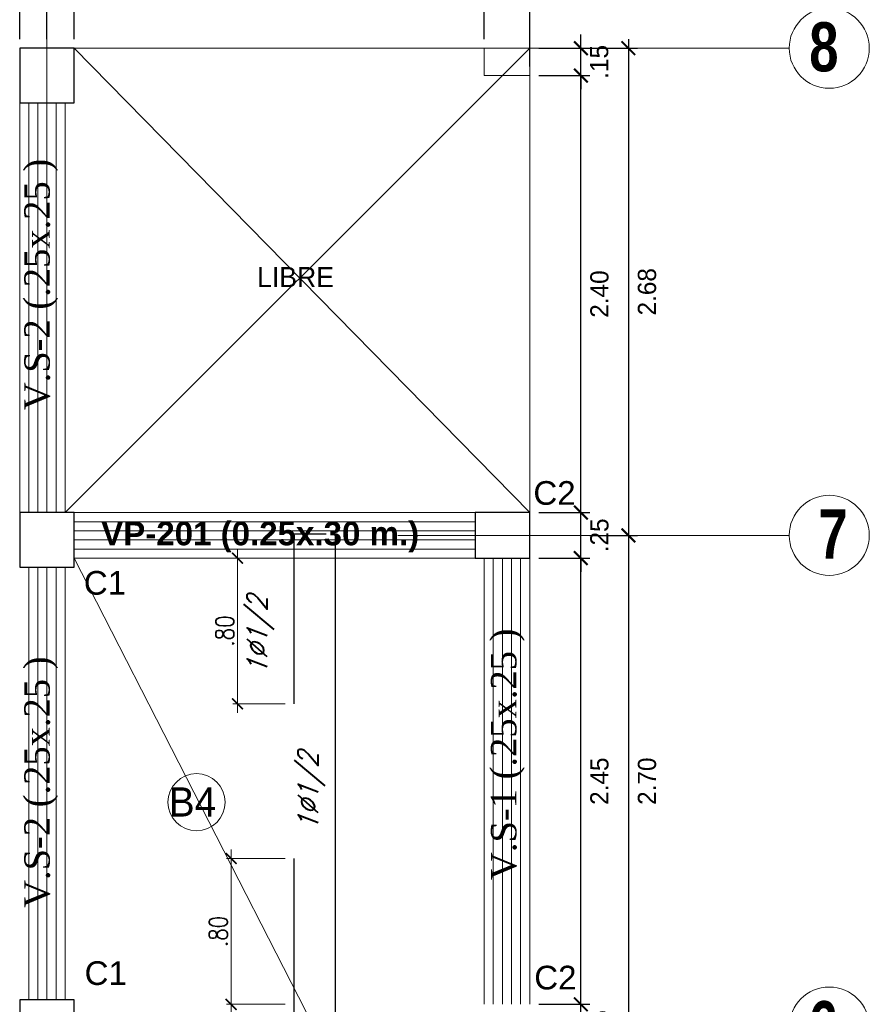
# Model space of a CAD drawing. Header units: metres. Extents: x -11 to 490, y -19 to 215.
# Tile 54 of 73: x 106.19 to 110.86, y 15.1 to 20.5. Entities that reach past the tile are written whole.
import ezdxf
from ezdxf.enums import TextEntityAlignment as Align

# ---------------------------------------------------------------- set-up
doc = ezdxf.new("R2010")
doc.units = ezdxf.units.M
for name, color, linetype, lineweight in [('COLUMNAS', 5, 'Continuous', 80), ('COTAS', 9, 'Continuous', 13), ('EJES', 251, 'Continuous', 20), ('LAYER2', 1, 'Continuous', 20)]:
    doc.layers.add(name, color=color, linetype=linetype, lineweight=lineweight)
doc.layers.add('FIERRO', color=5, linetype='Continuous')
doc.layers.add('VIGAS', color=2, linetype='Continuous')
doc.layers.add('PLUMA 0.8', color=7, linetype='Continuous', lineweight=80, true_color=0x2e2e2e)
doc.layers.add('VIGAS DE CIMENTACION', color=6, linetype='Continuous', lineweight=30, true_color=0xff00ff)
doc.styles.add('ARIAL', font='arial.ttf', dxfattribs={"width": 0.95})
doc.styles.add('ARIALNEG', font='arialbd.ttf')
doc.styles.add('DUTCHBI', font='dutchbi.ttf')
doc.styles.add('joe1', font='impact.ttf')
doc.styles.add('STYLE5', font='romans.shx', dxfattribs={"width": 0.8})
doc.styles.add('TEXTOCENT', font='GOTHIC.TTF')
doc.styles.add('ZOILA', font='arial.ttf', dxfattribs={"oblique": 0.01})
doc.dimstyles.new('PLANTA50', dxfattribs={"dimscale": 0.5, "dimtxt": 0.2, "dimasz": 0.15, "dimexe": 0.1, "dimexo": 0.1, "dimgap": 0.1, "dimtad": 2, "dimzin": 7, "dimdsep": 46, "dimtxsty": 'TEXTOCENT', "dimblk": 'ARCHTICK', "dimcen": 0.2, "dimdle": 0.1, "dimclrd": 8, "dimclre": 8, "dimclrt": 256, "dimaunit": 1, "dimadec": 0, "dimazin": 0, "dimtfac": 1, "dimtix": 1, "dimtmove": 2, "dimatfit": 3, "dimldrblk": 'ARCHTICK', "dimfxl": 1, "dimtolj": 1, "dimtzin": 0, "dimarcsym": 0})

# ---------------------------------------------------------------- blocks, each defined once
blk = doc.blocks.new('_ARCHTICK')
at = {"color": 0, "linetype": 'ByBlock', "const_width": 0.15}
blk.add_lwpolyline([(-0.5, -0.5), (0.5, 0.5)], dxfattribs=at)
blk = doc.blocks.new('*D605')
at = {"layer": 'COTAS', "color": 8, "lineweight": -2, "transparency": 16777216}
for p, q in [((108.7441, 20.3953), (108.7441, 20.7286)), ((108.9941, 20.2453), (108.9941, 20.7286)), ((108.7441, 20.6786), (108.6691, 20.6786)), ((108.9941, 20.6786), (108.7441, 20.6786)), ((108.9941, 20.6786), (109.0691, 20.6786))]:
    blk.add_line(p, q, dxfattribs=at)
at = {"layer": 'Defpoints', "color": 0, "lineweight": 5, "transparency": 16777216}
for p in [(108.7441, 20.6786), (108.7441, 20.3453), (108.9941, 20.1953)]:
    blk.add_point(p, dxfattribs=at)
at = {"layer": 'COTAS', "color": 8, "lineweight": -2, "transparency": 16777216, "xscale": 0.075, "yscale": 0.075, "zscale": 0.075}
blk.add_blockref('_ARCHTICK', (108.7441, 20.6786), dxfattribs=at)
at = {"layer": 'COTAS', "color": 8, "lineweight": -2, "transparency": 16777216, "xscale": 0.075, "yscale": 0.075, "zscale": 0.075, "rotation": 180}
blk.add_blockref('_ARCHTICK', (108.9941, 20.6786), dxfattribs=at)
at = {"layer": 'COTAS', "transparency": 16777216, "insert": (108.8691, 20.7811), "char_height": 0.1, "attachment_point": 5, "style": 'TEXTOCENT'}
blk.add_mtext('\\A1;.25', dxfattribs=at)
blk = doc.blocks.new('*D606')
at = {"layer": 'COTAS', "color": 8, "lineweight": -2, "transparency": 16777216}
for p, q in [((106.3434, 20.3952), (106.3434, 21.0485)), ((108.9941, 20.3953), (108.9941, 21.0485)), ((109.0441, 20.9985), (106.2934, 20.9985))]:
    blk.add_line(p, q, dxfattribs=at)
at = {"layer": 'Defpoints', "color": 0, "lineweight": 5, "transparency": 16777216}
for p in [(106.3434, 20.9985), (106.3434, 20.3452), (108.9941, 20.3453)]:
    blk.add_point(p, dxfattribs=at)
at = {"layer": 'COTAS', "color": 8, "lineweight": -2, "transparency": 16777216, "xscale": 0.075, "yscale": 0.075, "zscale": 0.075, "rotation": 180}
blk.add_blockref('_ARCHTICK', (106.3434, 20.9985), dxfattribs=at)
at = {"layer": 'COTAS', "color": 8, "lineweight": -2, "transparency": 16777216, "xscale": 0.075, "yscale": 0.075, "zscale": 0.075}
blk.add_blockref('_ARCHTICK', (108.9941, 20.9985), dxfattribs=at)
at = {"layer": 'COTAS', "transparency": 16777216, "insert": (107.6688, 21.1011), "char_height": 0.1, "attachment_point": 5, "style": 'TEXTOCENT'}
blk.add_mtext('\\A1;2.65', dxfattribs=at)
blk = doc.blocks.new('*D549')
at = {"layer": 'COTAS', "color": 8, "lineweight": -2, "transparency": 16777216}
for p, q in [((106.1941, 20.3953), (106.1941, 20.7286)), ((106.4934, 20.3952), (106.4934, 20.7286)), ((106.5434, 20.6786), (106.1441, 20.6786))]:
    blk.add_line(p, q, dxfattribs=at)
at = {"layer": 'Defpoints', "color": 0, "lineweight": 5, "transparency": 16777216}
for p in [(106.1941, 20.6786), (106.1941, 20.3453), (106.4934, 20.3452)]:
    blk.add_point(p, dxfattribs=at)
at = {"layer": 'COTAS', "color": 8, "lineweight": -2, "transparency": 16777216, "xscale": 0.075, "yscale": 0.075, "zscale": 0.075, "rotation": 180}
blk.add_blockref('_ARCHTICK', (106.1941, 20.6786), dxfattribs=at)
at = {"layer": 'COTAS', "color": 8, "lineweight": -2, "transparency": 16777216, "xscale": 0.075, "yscale": 0.075, "zscale": 0.075}
blk.add_blockref('_ARCHTICK', (106.4934, 20.6786), dxfattribs=at)
at = {"layer": 'COTAS', "transparency": 16777216, "insert": (106.3438, 20.7811), "char_height": 0.1, "attachment_point": 5, "style": 'TEXTOCENT'}
blk.add_mtext('\\A1;.30', dxfattribs=at)
blk = doc.blocks.new('*D550')
at = {"layer": 'COTAS', "color": 8, "lineweight": -2, "transparency": 16777216}
for p, q in [((102.9941, 20.3953), (102.9941, 21.0485)), ((106.3434, 20.3952), (106.3434, 21.0485)), ((106.3934, 20.9985), (102.9441, 20.9985))]:
    blk.add_line(p, q, dxfattribs=at)
at = {"layer": 'Defpoints', "color": 0, "lineweight": 5, "transparency": 16777216}
for p in [(102.9941, 20.9985), (102.9941, 20.3453), (106.3434, 20.3452)]:
    blk.add_point(p, dxfattribs=at)
at = {"layer": 'COTAS', "color": 8, "lineweight": -2, "transparency": 16777216, "xscale": 0.075, "yscale": 0.075, "zscale": 0.075, "rotation": 180}
blk.add_blockref('_ARCHTICK', (102.9941, 20.9985), dxfattribs=at)
at = {"layer": 'COTAS', "color": 8, "lineweight": -2, "transparency": 16777216, "xscale": 0.075, "yscale": 0.075, "zscale": 0.075}
blk.add_blockref('_ARCHTICK', (106.3434, 20.9985), dxfattribs=at)
at = {"layer": 'COTAS', "transparency": 16777216, "insert": (104.6688, 21.1011), "char_height": 0.1, "attachment_point": 5, "style": 'TEXTOCENT'}
blk.add_mtext('\\A1;3.35', dxfattribs=at)
blk = doc.blocks.new('*D552')
at = {"layer": 'COTAS', "color": 8, "lineweight": -2, "transparency": 16777216}
for p, q in [((103.2941, 20.3953), (103.2941, 20.7286)), ((106.1941, 20.3953), (106.1941, 20.7286)), ((103.2441, 20.6786), (106.2441, 20.6786))]:
    blk.add_line(p, q, dxfattribs=at)
at = {"layer": 'Defpoints', "color": 0, "lineweight": 5, "transparency": 16777216}
for p in [(106.1941, 20.6786), (103.2941, 20.3453), (106.1941, 20.3453)]:
    blk.add_point(p, dxfattribs=at)
at = {"layer": 'COTAS', "color": 8, "lineweight": -2, "transparency": 16777216, "xscale": 0.075, "yscale": 0.075, "zscale": 0.075, "rotation": 180}
blk.add_blockref('_ARCHTICK', (103.2941, 20.6786), dxfattribs=at)
at = {"layer": 'COTAS', "color": 8, "lineweight": -2, "transparency": 16777216, "xscale": 0.075, "yscale": 0.075, "zscale": 0.075}
blk.add_blockref('_ARCHTICK', (106.1941, 20.6786), dxfattribs=at)
at = {"layer": 'COTAS', "transparency": 16777216, "insert": (104.7441, 20.7811), "char_height": 0.1, "attachment_point": 5, "style": 'TEXTOCENT'}
blk.add_mtext('\\A1;2.90', dxfattribs=at)
blk = doc.blocks.new('*D553')
at = {"layer": 'COTAS', "color": 8, "lineweight": -2, "transparency": 16777216}
for p, q in [((106.4934, 20.3953), (106.4934, 20.7286)), ((108.7441, 20.3953), (108.7441, 20.7286)), ((108.7941, 20.6786), (106.4434, 20.6786))]:
    blk.add_line(p, q, dxfattribs=at)
at = {"layer": 'Defpoints', "color": 0, "lineweight": 5, "transparency": 16777216}
for p in [(106.4934, 20.6786), (106.4934, 20.3453), (108.7441, 20.3453)]:
    blk.add_point(p, dxfattribs=at)
at = {"layer": 'COTAS', "color": 8, "lineweight": -2, "transparency": 16777216, "xscale": 0.075, "yscale": 0.075, "zscale": 0.075, "rotation": 180}
blk.add_blockref('_ARCHTICK', (106.4934, 20.6786), dxfattribs=at)
at = {"layer": 'COTAS', "color": 8, "lineweight": -2, "transparency": 16777216, "xscale": 0.075, "yscale": 0.075, "zscale": 0.075}
blk.add_blockref('_ARCHTICK', (108.7441, 20.6786), dxfattribs=at)
at = {"layer": 'COTAS', "transparency": 16777216, "insert": (107.6188, 20.7811), "char_height": 0.1, "attachment_point": 5, "style": 'TEXTOCENT'}
blk.add_mtext('\\A1;2.25', dxfattribs=at)
blk = doc.blocks.new('*D572')
at = {"layer": 'COTAS', "color": 8, "lineweight": -2, "transparency": 16777216}
for p, q in [((109.2749, 15.0953), (109.2749, 15.1703)), ((109.0441, 15.0953), (109.3249, 15.0953)), ((109.2749, 14.8453), (109.2749, 15.0953)), ((109.0441, 14.8453), (109.3249, 14.8453)), ((109.2749, 14.8453), (109.2749, 14.7703))]:
    blk.add_line(p, q, dxfattribs=at)
at = {"layer": 'Defpoints', "color": 0, "lineweight": 5, "transparency": 16777216}
for p in [(108.9941, 15.0953), (109.2749, 15.0953), (108.9941, 14.8453)]:
    blk.add_point(p, dxfattribs=at)
at = {"layer": 'COTAS', "color": 8, "lineweight": -2, "transparency": 16777216, "xscale": 0.075, "yscale": 0.075, "zscale": 0.075}
for p, rotation in [((109.2749, 15.0953), 270), ((109.2749, 14.8453), 90)]:
    blk.add_blockref('_ARCHTICK', p, dxfattribs=dict(at, rotation=rotation))
at = {"layer": 'COTAS', "transparency": 16777216, "insert": (109.3774, 14.9703), "char_height": 0.1, "attachment_point": 5, "rotation": 90, "style": 'TEXTOCENT'}
blk.add_mtext('\\A1;.25', dxfattribs=at)
blk = doc.blocks.new('*D573')
at = {"layer": 'COTAS', "color": 8, "lineweight": -2, "transparency": 16777216}
for p, q in [((109.2749, 15.0453), (109.2749, 17.5953)), ((109.0441, 17.5453), (109.3249, 17.5453)), ((109.0441, 15.0953), (109.3249, 15.0953))]:
    blk.add_line(p, q, dxfattribs=at)
at = {"layer": 'Defpoints', "color": 0, "lineweight": 5, "transparency": 16777216}
for p in [(108.9941, 17.5453), (109.2749, 17.5453), (108.9941, 15.0953)]:
    blk.add_point(p, dxfattribs=at)
at = {"layer": 'COTAS', "color": 8, "lineweight": -2, "transparency": 16777216, "xscale": 0.075, "yscale": 0.075, "zscale": 0.075}
for p, rotation in [((109.2749, 17.5453), 90), ((109.2749, 15.0953), 270)]:
    blk.add_blockref('_ARCHTICK', p, dxfattribs=dict(at, rotation=rotation))
at = {"layer": 'COTAS', "transparency": 16777216, "insert": (109.3774, 16.3203), "char_height": 0.1, "attachment_point": 5, "rotation": 90, "style": 'TEXTOCENT'}
blk.add_mtext('\\A1;2.45', dxfattribs=at)
blk = doc.blocks.new('*D574')
at = {"layer": 'COTAS', "color": 8, "lineweight": -2, "transparency": 16777216}
for p, q in [((109.2749, 17.7953), (109.2749, 17.8703)), ((109.0441, 17.7953), (109.3249, 17.7953)), ((109.2749, 17.5453), (109.2749, 17.7953)), ((109.0441, 17.5453), (109.3249, 17.5453)), ((109.2749, 17.5453), (109.2749, 17.4703))]:
    blk.add_line(p, q, dxfattribs=at)
at = {"layer": 'Defpoints', "color": 0, "lineweight": 5, "transparency": 16777216}
for p in [(108.9941, 17.7953), (109.2749, 17.7953), (108.9941, 17.5453)]:
    blk.add_point(p, dxfattribs=at)
at = {"layer": 'COTAS', "color": 8, "lineweight": -2, "transparency": 16777216, "xscale": 0.075, "yscale": 0.075, "zscale": 0.075}
for p, rotation in [((109.2749, 17.7953), 270), ((109.2749, 17.5453), 90)]:
    blk.add_blockref('_ARCHTICK', p, dxfattribs=dict(at, rotation=rotation))
at = {"layer": 'COTAS', "transparency": 16777216, "insert": (109.3774, 17.6703), "char_height": 0.1, "attachment_point": 5, "rotation": 90, "style": 'TEXTOCENT'}
blk.add_mtext('\\A1;.25', dxfattribs=at)
blk = doc.blocks.new('*D575')
at = {"layer": 'COTAS', "color": 8, "lineweight": -2, "transparency": 16777216}
for p, q in [((109.2749, 17.7453), (109.2749, 20.2453)), ((109.0441, 20.1953), (109.3249, 20.1953)), ((109.0441, 17.7953), (109.3249, 17.7953))]:
    blk.add_line(p, q, dxfattribs=at)
at = {"layer": 'Defpoints', "color": 0, "lineweight": 5, "transparency": 16777216}
for p in [(108.9941, 20.1953), (109.2749, 20.1953), (108.9941, 17.7953)]:
    blk.add_point(p, dxfattribs=at)
at = {"layer": 'COTAS', "color": 8, "lineweight": -2, "transparency": 16777216, "xscale": 0.075, "yscale": 0.075, "zscale": 0.075}
for p, rotation in [((109.2749, 20.1953), 90), ((109.2749, 17.7953), 270)]:
    blk.add_blockref('_ARCHTICK', p, dxfattribs=dict(at, rotation=rotation))
at = {"layer": 'COTAS', "transparency": 16777216, "insert": (109.3774, 18.9953), "char_height": 0.1, "attachment_point": 5, "rotation": 90, "style": 'TEXTOCENT'}
blk.add_mtext('\\A1;2.40', dxfattribs=at)
blk = doc.blocks.new('*D576')
at = {"layer": 'COTAS', "color": 8, "lineweight": -2, "transparency": 16777216}
for p, q in [((109.2749, 20.3453), (109.2749, 20.4203)), ((109.0441, 20.3453), (109.3249, 20.3453)), ((109.2749, 20.1953), (109.2749, 20.3453)), ((109.0441, 20.1953), (109.3249, 20.1953)), ((109.2749, 20.1953), (109.2749, 20.1203))]:
    blk.add_line(p, q, dxfattribs=at)
at = {"layer": 'Defpoints', "color": 0, "lineweight": 5, "transparency": 16777216}
for p in [(108.9941, 20.3453), (109.2749, 20.3453), (108.9941, 20.1953)]:
    blk.add_point(p, dxfattribs=at)
at = {"layer": 'COTAS', "color": 8, "lineweight": -2, "transparency": 16777216, "xscale": 0.075, "yscale": 0.075, "zscale": 0.075}
for p, rotation in [((109.2749, 20.3453), 270), ((109.2749, 20.1953), 90)]:
    blk.add_blockref('_ARCHTICK', p, dxfattribs=dict(at, rotation=rotation))
at = {"layer": 'COTAS', "transparency": 16777216, "insert": (109.3761, 20.2703), "char_height": 0.1, "attachment_point": 5, "rotation": 90, "style": 'TEXTOCENT'}
blk.add_mtext('\\A1;.15', dxfattribs=at)
blk = doc.blocks.new('*D580')
at = {"layer": 'COTAS', "color": 8, "lineweight": -2, "transparency": 16777216}
for p, q in [((109.5362, 17.7203), (109.5362, 14.9203)), ((109.3249, 17.6703), (109.5862, 17.6703)), ((109.3249, 14.9703), (109.5862, 14.9703))]:
    blk.add_line(p, q, dxfattribs=at)
at = {"layer": 'Defpoints', "color": 0, "lineweight": 5, "transparency": 16777216}
for p in [(109.2749, 17.6703), (109.2749, 14.9703), (109.5362, 14.9703)]:
    blk.add_point(p, dxfattribs=at)
at = {"layer": 'COTAS', "color": 8, "lineweight": -2, "transparency": 16777216, "xscale": 0.075, "yscale": 0.075, "zscale": 0.075}
for p, rotation in [((109.5362, 17.6703), 90), ((109.5362, 14.9703), 270)]:
    blk.add_blockref('_ARCHTICK', p, dxfattribs=dict(at, rotation=rotation))
at = {"layer": 'COTAS', "transparency": 16777216, "insert": (109.6387, 16.3203), "char_height": 0.1, "attachment_point": 5, "rotation": 90, "style": 'TEXTOCENT'}
blk.add_mtext('\\A1;2.70', dxfattribs=at)
blk = doc.blocks.new('*D581')
at = {"layer": 'COTAS', "color": 8, "lineweight": -2, "transparency": 16777216}
for p, q in [((109.5362, 20.3953), (109.5362, 17.6203)), ((109.3249, 20.3453), (109.5862, 20.3453)), ((109.3249, 17.6703), (109.5862, 17.6703))]:
    blk.add_line(p, q, dxfattribs=at)
at = {"layer": 'Defpoints', "color": 0, "lineweight": 5, "transparency": 16777216}
for p in [(109.2749, 20.3453), (109.2749, 17.6703), (109.5362, 17.6703)]:
    blk.add_point(p, dxfattribs=at)
at = {"layer": 'COTAS', "color": 8, "lineweight": -2, "transparency": 16777216, "xscale": 0.075, "yscale": 0.075, "zscale": 0.075}
for p, rotation in [((109.5362, 20.3453), 90), ((109.5362, 17.6703), 270)]:
    blk.add_blockref('_ARCHTICK', p, dxfattribs=dict(at, rotation=rotation))
at = {"layer": 'COTAS', "transparency": 16777216, "insert": (109.6387, 19.0078), "char_height": 0.1, "attachment_point": 5, "rotation": 90, "style": 'TEXTOCENT'}
blk.add_mtext('\\A1;2.68', dxfattribs=at)
blk = doc.blocks.new('*D749')
at = {"layer": 'Defpoints', "color": 0, "lineweight": 5, "transparency": 16777216}
for p in [(107.6762, 15.8953), (107.3545, 15.0953), (107.6762, 15.0953)]:
    blk.add_point(p, dxfattribs=at)
at = {"layer": 'FIERRO', "color": 152, "linetype": 'Continuous', "lineweight": 5, "transparency": 16777216}
for p, q in [((107.3545, 15.9453), (107.3545, 15.0453)), ((107.6512, 15.8953), (107.3295, 15.8953)), ((107.6512, 15.0953), (107.3295, 15.0953))]:
    blk.add_line(p, q, dxfattribs=at)
at = {"layer": 'FIERRO', "color": 152, "lineweight": 5, "transparency": 16777216, "xscale": 0.06, "yscale": 0.06, "zscale": 0.06}
for p, rotation in [((107.3545, 15.8953), 90), ((107.3545, 15.0953), 270)]:
    blk.add_blockref('_ARCHTICK', p, dxfattribs=dict(at, rotation=rotation))
at = {"layer": 'FIERRO', "color": 2, "transparency": 16777216, "insert": (107.2845, 15.4953), "char_height": 0.1, "attachment_point": 5, "rotation": 90, "style": 'STYLE5'}
blk.add_mtext('\\A1;.80', dxfattribs=at)
blk = doc.blocks.new('*D750')
at = {"layer": 'Defpoints', "color": 0, "lineweight": 5, "transparency": 16777216}
for p in [(107.3898, 17.5453), (107.6762, 17.5453), (107.6762, 16.7453)]:
    blk.add_point(p, dxfattribs=at)
at = {"layer": 'FIERRO', "color": 152, "linetype": 'Continuous', "lineweight": 5, "transparency": 16777216}
for p, q in [((107.3898, 16.6953), (107.3898, 17.5953)), ((107.6512, 17.5453), (107.3648, 17.5453)), ((107.6512, 16.7453), (107.3648, 16.7453))]:
    blk.add_line(p, q, dxfattribs=at)
at = {"layer": 'FIERRO', "color": 152, "lineweight": 5, "transparency": 16777216, "xscale": 0.06, "yscale": 0.06, "zscale": 0.06}
for p, rotation in [((107.3898, 17.5453), 90), ((107.3898, 16.7453), 270)]:
    blk.add_blockref('_ARCHTICK', p, dxfattribs=dict(at, rotation=rotation))
at = {"layer": 'FIERRO', "color": 2, "transparency": 16777216, "insert": (107.3198, 17.1453), "char_height": 0.1, "attachment_point": 5, "rotation": 90, "style": 'STYLE5'}
blk.add_mtext('\\A1;.80', dxfattribs=at)

msp = doc.modelspace()

# ---------------------------------------------------------------- linework, layer by layer
at = {"layer": 'COLUMNAS', "color": 160, "linetype": 'Continuous', "lineweight": 30}
for points in [[(106.4934, 20.3452), (106.1934, 20.3452), (106.1934, 20.0452), (106.4934, 20.0452)], [(106.4934, 17.7952), (106.1934, 17.7952), (106.1934, 17.4952), (106.4934, 17.4952)], [(108.9941, 17.7953), (108.6941, 17.7953), (108.6941, 17.5453), (108.9941, 17.5453)], [(106.4934, 15.1202), (106.1934, 15.1202), (106.1934, 14.8202), (106.4934, 14.8202)]]:
    msp.add_lwpolyline(points, close=True, dxfattribs=at)
at = {"layer": 'COLUMNAS', "color": 251, "linetype": 'Continuous', "lineweight": 5}
msp.add_lwpolyline([(108.9941, 20.3453), (108.7441, 20.3453), (108.7441, 20.1953), (108.9941, 20.1953)], close=True, dxfattribs=at)
at = {"layer": 'EJES', "color": 152, "linetype": 'Continuous', "lineweight": 5}
for p, q in [((106.3434, 19.2015), (106.3434, 21.3515)), ((108.2691, 20.3453), (110.4191, 20.3453)), ((108.2691, 17.6703), (110.4191, 17.6703))]:
    msp.add_line(p, q, dxfattribs=at)
for centre in [(110.6391, 20.3453), (110.6391, 17.6703), (110.6391, 14.9703)]:
    msp.add_circle(centre, 0.22, dxfattribs=at)
at = {"layer": 'FIERRO', "color": 181}
msp.add_line((107.9255, 17.6808), (107.9255, 13.0127), dxfattribs=at)
for points in [[(107.7007, 16.7453), (107.7007, 17.6782), (107.8766, 17.6782)], [(107.8824, 13.0127), (107.7007, 13.0127), (107.7007, 15.8953)]]:
    msp.add_lwpolyline(points, dxfattribs=at)
at = {"layer": 'VIGAS', "color": 1, "linetype": 'Continuous', "lineweight": 5}
for p, q in [((108.9941, 19.2015), (108.9941, 21.3515)), ((106.4434, 20.3453), (108.6941, 20.3453)), ((106.2434, 17.7953), (106.2434, 20.0452)), ((106.2934, 17.7953), (106.2934, 20.0452)), ((106.4934, 17.7453), (108.6934, 17.7453)), ((106.4934, 17.6953), (108.6934, 17.6953)), ((108.6941, 17.6453), (106.4934, 17.6453)), ((106.4934, 17.5953), (108.6934, 17.5953)), ((108.7941, 17.5453), (108.7941, 15.0953)), ((108.8441, 17.5453), (108.8441, 15.0953)), ((106.2434, 17.4952), (106.2434, 15.1202)), ((106.2934, 17.4952), (106.2934, 15.1202))]:
    msp.add_line(p, q, dxfattribs=at)
at = {"layer": 'VIGAS', "color": 253, "linetype": 'Continuous', "lineweight": 9}
for p, q in [((106.1934, 17.7953), (106.1934, 20.0953)), ((108.6941, 17.7953), (106.4434, 17.7953)), ((106.4934, 17.5453), (108.6934, 17.5453)), ((108.7441, 17.5453), (108.7441, 15.0953))]:
    msp.add_line(p, q, dxfattribs=at)
at = {"layer": 'VIGAS', "color": 40, "linetype": 'Continuous', "lineweight": 5}
msp.add_line((108.7441, 13.1453), (106.4934, 17.5453), dxfattribs=at)
at = {"layer": 'VIGAS', "color": 1, "linetype": 'Continuous', "lineweight": 5}
for points in [[(108.9941, 17.7953), (108.9941, 20.0953)], [(106.3434, 17.7953), (106.3434, 20.0452)], [(106.3934, 17.7953), (106.3934, 20.0452)], [(108.8941, 17.5453), (108.8941, 15.0953)], [(108.9441, 17.5453), (108.9441, 15.0953)], [(106.3434, 17.4952), (106.3434, 15.1202)], [(106.3934, 17.4952), (106.3934, 15.1202)]]:
    msp.add_lwpolyline(points, dxfattribs=at)
at = {"layer": 'VIGAS', "color": 253, "linetype": 'Continuous', "lineweight": 9}
for points in [[(106.4434, 17.7953), (106.4434, 20.0452)], [(108.9941, 17.5453), (108.9941, 15.0953)], [(106.4434, 17.4952), (106.4434, 15.1202)]]:
    msp.add_lwpolyline(points, dxfattribs=at)
at = {"layer": 'VIGAS', "color": 3, "linetype": 'Continuous', "lineweight": 5}
msp.add_circle((107.1646, 16.2051), 0.1568, dxfattribs=at)
at = {"layer": 'VIGAS DE CIMENTACION', "color": 1, "linetype": 'Continuous', "lineweight": 5}
for p, q in [((108.9941, 20.3453), (106.4434, 17.7953)), ((106.4934, 20.3452), (108.9941, 17.7953))]:
    msp.add_line(p, q, dxfattribs=at)

# ---------------------------------------------------------------- texts
at = {"layer": 'EJES', "color": 132, "linetype": 'Continuous', "lineweight": 5, "style": 'joe1'}
for s, p in [('8', (110.5291, 20.2182)), ('7', (110.5787, 17.5432)), ('6', (110.5257, 14.8432))]:
    msp.add_text(s, height=0.2695, rotation=0.0007, dxfattribs=at).set_placement(p)
at = {"layer": 'EJES', "color": 7, "style": 'ARIAL', "width": 0.95}
msp.add_text('LIBRE', height=0.11, rotation=0.0007, dxfattribs=at).set_placement((107.4974, 19.0334))
at = {"layer": 'EJES', "color": 7, "style": 'ARIALNEG'}
msp.add_text('VP-201 (0.25x.30 m.)', height=0.13, rotation=0.0007, dxfattribs=at).set_placement((107.514, 17.6806), align=Align.MIDDLE_CENTER)
at = {"layer": 'EJES', "color": 4, "style": 'ARIAL', "width": 0.95}
msp.add_text('B4', height=0.16, rotation=0.0007, dxfattribs=at).set_placement((107.0124, 16.1263))
at = {"layer": 'LAYER2', "color": 7, "linetype": 'Continuous', "style": 'DUTCHBI'}
for s, p in [('  V.S-2 (.25x.25 )', (106.3586, 18.2518)), ('  V.S-1 (.25x.25 )', (108.9211, 15.6724)), ('  V.S-2 (.25x.25 )', (106.3586, 15.5191))]:
    msp.add_text(s, height=0.14, rotation=90, dxfattribs=at).set_placement(p)
at = {"layer": 'PLUMA 0.8', "color": 4, "linetype": 'Continuous', "lineweight": 25, "style": 'ZOILA', "oblique": 0.01}
for s, p in [('C2', (109.1303, 17.8381)), ('C1', (106.6616, 17.3446)), ('C1', (106.6659, 15.2015)), ('C2', (109.1351, 15.177))]:
    msp.add_text(s, height=0.13, dxfattribs=at).set_placement(p, align=Align.CENTER)
at = {"layer": 'PLUMA 0.8', "color": 9, "linetype": 'Continuous', "lineweight": 5, "style": 'STYLE5', "oblique": 21, "width": 0.9}
for p in [(107.5528, 17.12), (107.8319, 16.2626)]:
    msp.add_text('1Ø1/2', height=0.11, rotation=90, dxfattribs=at).set_placement(p, align=Align.CENTER)

# ---------------------------------------------------------------- dimensions: what is measured, and where the dimension line sits
at = {"layer": 'COTAS'}
for base, p1, p2, angle, picture, middle in [((102.9941, 20.9985), (106.3434, 20.3452), (102.9941, 20.3453), 180, '*D550', (104.6688, 21.1011)), ((106.3434, 20.9985), (108.9941, 20.3453), (106.3434, 20.3452), 180, '*D606', (107.6688, 21.1011)), ((106.1941, 20.6786), (106.4934, 20.3452), (106.1941, 20.3453), 180, '*D549', (106.3438, 20.7811)), ((106.4934, 20.6786), (108.7441, 20.3453), (106.4934, 20.3453), 180, '*D553', (107.6188, 20.7811)), ((108.7441, 20.6786), (108.9941, 20.1953), (108.7441, 20.3453), 180, '*D605', (108.8691, 20.7811)), ((109.2749, 20.3453), (108.9941, 20.1953), (108.9941, 20.3453), 90, '*D576', (109.3761, 20.2703)), ((109.5361926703, 17.6702802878), (109.274858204, 20.3452802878), (109.274858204, 17.6702802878), 90, '*D581', (109.638707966, 19.0077802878)), ((109.2749, 20.1953), (108.9941, 17.7953), (108.9941, 20.1953), 90, '*D575', (109.3774, 18.9953)), ((109.2749, 17.7953), (108.9941, 17.5453), (108.9941, 17.7953), 90, '*D574', (109.3774, 17.6703)), ((109.5362, 14.9703), (109.2749, 17.6703), (109.2749, 14.9703), 90, '*D580', (109.6387, 16.3203)), ((109.2749, 17.5453), (108.9941, 15.0953), (108.9941, 17.5453), 90, '*D573', (109.3774, 16.3203)), ((109.2749, 15.0953), (108.9941, 14.8453), (108.9941, 15.0953), 90, '*D572', (109.3774, 14.9703))]:
    dim = msp.add_linear_dim(base=base, p1=p1, p2=p2, angle=angle, dimstyle='PLANTA50', dxfattribs=at)
    dim.commit()
    dim.dimension.update_dxf_attribs({"geometry": picture, "text_midpoint": middle})
dim = msp.add_linear_dim(base=(106.1941, 20.6786), p1=(103.2941, 20.3453), p2=(106.1941, 20.3453), dimstyle='PLANTA50', dxfattribs=at)
dim.commit()
dim.dimension.update_dxf_attribs({"geometry": '*D552', "text_midpoint": (104.7441, 20.7811)})
at = {"layer": 'FIERRO', "color": 181}
for base, p1, p2, picture, middle in [((107.3898, 17.5453), (107.6762, 16.7453), (107.6762, 17.5453), '*D750', (107.3198, 17.1453)), ((107.3545, 15.0953), (107.6762, 15.8953), (107.6762, 15.0953), '*D749', (107.2845, 15.4953))]:
    dim = msp.add_linear_dim(base=base, p1=p1, p2=p2, angle=90, dimstyle='PLANTA50', override={"dimasz": 0.12, "dimexe": 0.05, "dimexo": 0.05, "dimgap": 0.04, "dimtxsty": 'STYLE5', "dimclrd": 152, "dimclre": 152, "dimclrt": 2, "dimlwd": 5, "dimlwe": 5}, dxfattribs=at)
    dim.commit()
    dim.dimension.update_dxf_attribs({"geometry": picture, "text_midpoint": middle})

doc.saveas('drawing.dxf')
